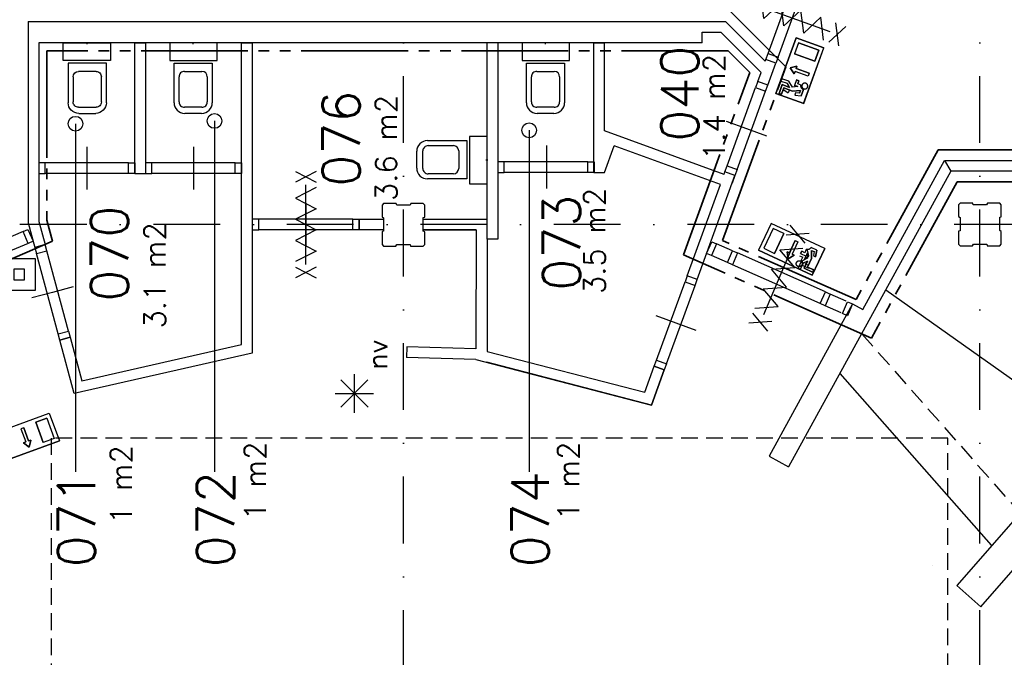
# Model space of a CAD drawing. Extents: x 36324 to 146208, y -50294 to 26426.
# Tile 30 of 39: x 106769 to 115991, y 4144 to 10114. Entities that reach past the tile are written whole.
import ezdxf
from ezdxf.enums import TextEntityAlignment as Align

# ---------------------------------------------------------------- set-up
doc = ezdxf.new("R2010")
doc.units = 0
doc.header["$LTSCALE"] = 100
for name, pattern in [('B0302', [12.5, 6.25, -3.125, 0, -3.125]), ('B0701', [2.34375, 1.5625, -0.78125]), ('B0804', [15, 10, -1, 1, -1, 1, -1])]:
    doc.linetypes.add(name, pattern=pattern)
for name, color, linetype in [('Bouwkundig', 253, 'CONTINUOUS'), ('Bouwkundig tekst', 252, 'CONTINUOUS'), ('Stramien', 252, 'B0302')]:
    doc.layers.add(name, color=color, linetype=linetype)
doc.layers.add('brandscheiding', color=40, linetype='B0804', lineweight=35)
doc.styles.add('bouwk tekst', font='romans.shx')
doc.styles.get("Standard").update_dxf_attribs({"font": 'romans.shx'})

msp = doc.modelspace()

# ---------------------------------------------------------------- linework, layer by layer
at = {"layer": 'Bouwkundig', "linetype": 'Continuous'}
for p, q in [((113160.8, 9896.3), (113160.8, 9996.3)), ((113160.8, 9996.3), (113336.8, 9996.3)), ((113851.5, 9423.8, 2600), (114041.3, 9945.3, 2600)), ((114063.4, 9897.8, 2600), (114025.5, 9793.6, 2600)), ((114041.3, 9945.3, 2600), (114302, 9850.4, 2600)), ((114063.4, 9897.8, 2600), (114254.6, 9828.3, 2600)), ((114216.7, 9724, 2600), (114025.5, 9793.6, 2600)), ((114109.7, 9329.9), (114299.5, 9851.3)), ((114254.6, 9828.3, 2600), (114216.7, 9724, 2600)), ((114049.1, 9677.6, 2600), (113984.3, 9661.9, 2600)), ((113984.3, 9661.9, 2600), (114023.8, 9608.1, 2600)), ((114023.8, 9608.1, 2600), (114031.7, 9629.8, 2600)), ((114153.4, 9585.6, 2600), (114031.7, 9629.8, 2600)), ((114041.2, 9655.9, 2600), (114049.1, 9677.6, 2600)), ((114162.9, 9611.6, 2600), (114041.2, 9655.9, 2600)), ((113880.8, 9423, 2600), (113910.8, 9505.6, 2600)), ((113906.5, 9561.3, 2600), (113898.6, 9539.6, 2600)), ((113898.6, 9539.6, 2600), (113956.3, 9518.6, 2600)), ((113971.7, 9537.6, 2600), (113906.5, 9561.3, 2600)), ((113910.8, 9505.6, 2600), (113980.3, 9480.3, 2600)), ((113980.3, 9480.3, 2600), (113956.3, 9518.6, 2600)), ((114006.3, 9482.4, 2600), (113971.7, 9537.6, 2600)), ((114045.2, 9550.2, 2600), (114026.2, 9498.1, 2600)), ((114045.2, 9550.2, 2600), (114066.9, 9542.3, 2600)), ((114066.9, 9542.3, 2600), (114055.8, 9511.9, 2600)), ((114087.3, 9500.4, 2600), (114055.8, 9511.9, 2600)), ((114112.3, 9328.9, 2600), (113851.5, 9423.8, 2600)), ((113902.5, 9415.1, 2600), (113880.8, 9423, 2600)), ((113924.6, 9476, 2600), (113902.5, 9415.1, 2600)), ((113915.6, 9464.5, 2600), (113966.9, 9429.8, 2600)), ((114008.1, 9445.6, 2600), (113924.6, 9476, 2600)), ((113975.1, 9452.2, 2600), (113966.9, 9429.8, 2600)), ((114057.8, 9486.6, 2600), (114006.2, 9482.6, 2600)), ((114083, 9451.4, 2600), (114008.1, 9445.6, 2600)), ((114057.8, 9486.6, 2600), (114026.2, 9498.1, 2600)), ((114073.8, 9426.1, 2600), (114035.9, 9430.1, 2600)), ((114073.8, 9426.1, 2600), (114083, 9451.4, 2600)), ((114110.2, 9458.6, 2600), (114089.4, 9401.2, 2600)), ((107291.5, 9139.8), (107291.5, 5881)), ((108593.4, 9165.8), (108593.4, 5881)), ((111540.5, 9077.8), (111540.5, 5881)), ((115430.5, 8795.7), (115489.6, 8695.7)), ((107847.8, 8674.3), (107947.8, 8674.3)), ((110177.8, 8245.3), (110177.8, 8145.3)), ((113806.9, 8206.5), (113689.6, 7955.1)), ((113824.7, 8157.4), (113738.8, 7973)), ((114309.7, 7972), (113806.9, 8206.5)), ((111147.8, 8058.3), (111147.8, 7008.6)), ((113925.3, 8110.5), (113839.3, 7926.1)), ((114032.5, 8047.1), (113977.8, 7929.7)), ((114057.7, 8035.3), (114003, 7918)), ((113446.3, 7949.3), (113296.3, 8015.3)), ((114192.5, 7720.6), (113689.6, 7955.1)), ((113738.8, 7973), (113839.3, 7926.1)), ((113956.9, 7939.5), (113967, 7873.6)), ((113977.8, 7929.7), (113956.9, 7939.5)), ((114083.5, 7924.5), (114093.3, 7945.4)), ((114158.9, 7904), (114144.4, 7967.5)), ((114185.2, 7953.6), (114184.5, 7878.4)), ((114309.7, 7972), (114192.5, 7720.6)), ((114209.6, 7942.2), (114202.3, 7904.7)), ((114235.7, 7955.5), (114223.9, 7894.7)), ((113397.8, 7839.3), (113248.1, 7904.6)), ((113967, 7873.6), (114023.9, 7908.2)), ((114023.9, 7908.2), (114003, 7918)), ((114089.7, 7850.1), (114060.3, 7787.3)), ((114073.7, 7903.5), (114103.1, 7889.8)), ((114083.5, 7924.5), (114133.8, 7901)), ((114088.9, 7859.4), (114103.1, 7889.8)), ((114147.5, 7853.8), (114107.3, 7833.2)), ((114116.2, 7786.7), (114147.5, 7853.8)), ((114119.6, 7870.5), (114158.9, 7904.2)), ((114119.6, 7870.5), (114133.8, 7901)), ((114184.5, 7878.4), (114146.9, 7797.9)), ((114202.3, 7904.7), (114223.9, 7894.7)), ((114060.3, 7787.3), (114081.3, 7777.5)), ((114081.3, 7777.5), (114107.3, 7833.2)), ((114102.3, 7813.7), (114157.6, 7787.9)), ((114195.8, 7749.6), (114116.2, 7786.7)), ((114151, 7816.5), (114126.6, 7827.8)), ((114146.9, 7797.9), (114205.6, 7770.6)), ((114205.6, 7770.6), (114195.8, 7749.6)), ((114510.8, 7479.3), (114361.3, 7545.3)), ((114462.3, 7369.3), (114312.8, 7435.2)), ((114568.8, 7452.3), (114664.9, 7399)), ((110031.3, 6486, 2600), (109775.6, 6741.7, 2600)), ((109775.6, 6486, 2600), (110030, 6740.5, 2600)), ((109903.7, 6432.4, 2600), (109903.7, 6794.1, 2600)), ((109722.9, 6613.2, 2600), (110082.7, 6613.2, 2600)), ((106524.5, 6240.5, 2600), (107046, 6430.3, 2600)), ((107023.8, 6382.9, 2600), (106919.6, 6345, 2600)), ((107023.8, 6382.9, 2600), (107093.4, 6191.7, 2600)), ((107046, 6430.3, 2600), (107140.8, 6169.6, 2600)), ((106781.1, 6281.7, 2600), (106825.4, 6160, 2600)), ((106807.2, 6291.1, 2600), (106851.5, 6169.5, 2600)), ((106919.6, 6345, 2600), (106989.1, 6153.8, 2600)), ((107093.4, 6191.7, 2600), (106989.1, 6153.8, 2600)), ((106619.4, 5979.8, 2600), (107140.8, 6169.6, 2600)), ((106803.7, 6152.1, 2600), (106825.4, 6160, 2600)), ((106857.4, 6112.6, 2600), (106803.7, 6152.1, 2600)), ((106851.5, 6169.5, 2600), (106873.2, 6177.4, 2600)), ((106873.2, 6177.4, 2600), (106857.4, 6112.6, 2600))]:
    msp.add_line(p, q, dxfattribs=at)
for points in [[(113777.9, 9797.8), (114045.4, 10530.8)], [(113871.9, 9763.5), (114139.1, 10496.6)], [(114298, 9920.6), (114271.2, 10136.3), (114111.9, 9988.3), (114085.1, 10204), (113925.9, 10056), (113899.1, 10271.8), (113739.8, 10123.8), (113713, 10339.5)], [(113655.5, 10257.4), (114355.5, 10002.6)], [(106847.8, 10096.3), (113378.3, 10096.3)], [(106847.8, 10096.3), (106847.8, 8211.3), (106910.3, 7980.3)], [(112960.8, 10096.3), (112960.8, 10096.3)], [(113751.1, 9724), (113378.3, 10096.3)], [(114439.9, 9869), (114412.1, 10085)], [(113713.3, 9620.3), (113336.8, 9996.3)], [(114506.1, 10050.8), (114345.9, 9903.2)], [(107212.8, 9896.3), (106947.8, 9896.3)], [(106947.8, 9896.3), (106947.8, 8225.3), (107006.8, 8007.3)], [(113160.8, 9896.3), (107212.8, 9896.3)], [(107401.8, 9883.3), (107401.8, 9903.3)], [(107847.8, 9896.3), (107947.8, 9896.3)], [(107847.8, 8674.3), (107847.8, 9896.3)], [(107947.8, 9896.3), (107947.8, 8674.3)], [(108393.8, 9883.3), (108393.8, 9903.3)], [(108847.8, 9896.8), (108947.8, 9896.8)], [(108847.8, 7071.2), (108847.8, 9896.8)], [(108947.8, 9896.3), (108847.8, 9896.3)], [(108947.8, 9896.8), (108947.8, 6991.3)], [(111147.8, 8058.3), (111147.8, 9896.3)], [(111247.8, 9896.3), (111247.8, 8058.3)], [(111693.8, 9883.3), (111693.8, 9903.3)], [(112147.8, 9896.8), (112247.8, 9896.8)], [(112247.8, 9896.3), (112147.8, 9896.3)], [(112147.8, 8684.3), (112147.8, 9896.3)], [(112247.8, 9073.3), (112247.8, 9896.3)], [(107580.8, 9706.3), (107222.8, 9706.3), (107222.8, 9336.3)], [(107580.8, 9336.3), (107580.8, 9706.3)], [(108214.8, 9706.3), (108572.8, 9706.3), (108572.8, 9336.3)], [(108214.8, 9336.3), (108214.8, 9706.3)], [(111514.8, 9706.3), (111872.8, 9706.3), (111872.8, 9336.3)], [(111514.8, 9336.3), (111514.8, 9706.3)], [(113751.1, 9724), (113757.3, 9741.3)], [(113851.3, 9707.3), (113757.3, 9741.3)], [(113776.3, 9500.3), (113851.3, 9707.3)], [(107483.8, 9629.3), (107319.8, 9629.3)], [(108311.8, 9629.3), (108475.8, 9629.3)], [(111611.8, 9629.3), (111775.8, 9629.3)], [(113682.3, 9534.3), (113713.3, 9620.3)], [(107269.8, 9579.3), (107269.8, 9343.3)], [(107533.8, 9343.3), (107533.8, 9579.3)], [(108261.8, 9343.3), (108261.8, 9579.3)], [(108525.8, 9579.3), (108525.8, 9343.3)], [(111561.8, 9343.3), (111561.8, 9579.3)], [(111825.8, 9579.3), (111825.8, 9343.3)], [(113776.3, 9500.3), (113682.3, 9534.3)], [(113394.4, 8745.8), (113661.9, 9478.8)], [(113488.4, 8711.5), (113755.6, 9444.6)], [(107319.8, 9293.3), (107483.8, 9293.3)], [(107322.8, 9236.3), (107480.8, 9236.3)], [(108475.8, 9293.3), (108311.8, 9293.3)], [(108472.8, 9236.3), (108314.8, 9236.3)], [(111775.8, 9293.3), (111611.8, 9293.3)], [(111772.8, 9236.3), (111614.8, 9236.3)], [(113387.3, 9163.3), (113575.3, 9095.3), (113763.3, 9027.3)], [(113365.8, 8665.3), (112247.8, 9073.3)], [(110957.8, 8981.3), (110957.8, 8623.3), (110587.8, 8623.3)], [(110587.8, 8981.3), (110957.8, 8981.3)], [(107397.8, 8924.3), (107397.8, 8724.3), (107397.8, 8524.3)], [(108397.8, 8924.3), (108397.8, 8724.3), (108397.8, 8524.3)], [(110487.8, 8723.3), (110487.8, 8881.3)], [(110544.8, 8720.3), (110544.8, 8884.3)], [(110594.8, 8934.3), (110830.8, 8934.3)], [(110880.8, 8884.3), (110880.8, 8720.3)], [(111702.8, 8934.3), (111702.8, 8734.3), (111702.8, 8534.3)], [(112247.8, 8684.3), (112338.3, 8933.3)], [(113331.8, 8571.3), (112338.3, 8933.3)], [(107787.8, 8774.3), (107007.6, 8774)], [(108787.8, 8774.3), (108007.6, 8774)], [(111134.8, 8802.3), (111154.8, 8802.3)], [(112088.8, 8784.3), (111307.6, 8784)], [(114664.9, 7399), (115431.8, 8796.3)], [(115431.8, 8796.3), (116231.8, 8796.3)], [(107787.8, 8674.3), (107007.6, 8674.3)], [(108787.8, 8674.3), (108007.6, 8674.3)], [(109351.1, 8692.9), (109544.6, 8592.9)], [(109544.6, 8692.9), (109351.1, 8592.9)], [(110830.8, 8670.3), (110594.8, 8670.3)], [(112088.8, 8684.3), (111307.6, 8684.3)], [(112147.8, 8684.3), (112247.8, 8684.3)], [(113365.8, 8665.3), (113374.3, 8689.3)], [(113365.8, 8665.4), (113374.3, 8688.8)], [(113468.3, 8655.3), (113374.3, 8689.3)], [(116231.8, 8696.3), (115490.8, 8696.3), (113970.9, 5926.1)], [(113114.8, 7681.3), (113468.3, 8655.3)], [(113468.3, 8654.7), (113442.8, 8584.2)], [(109544.6, 8541.9), (109351.1, 8442.9), (109544.6, 8343.9), (109351.1, 8244.9), (109544.6, 8145.9), (109351.1, 8046.9), (109544.6, 7947.9), (109351.1, 7848.9)], [(109447.8, 7822.9), (109447.8, 8567.9)], [(113020.8, 7715.3), (113331.8, 8571.3)], [(109447.8, 7995.4), (109447.8, 8195.4), (109447.8, 8395.4)], [(109447.8, 8395.3), (109447.8, 8195.3), (109447.8, 7995.3)], [(110162.8, 8008.1), (110177.8, 7993.1), (110292.8, 7993.1), (110300.8, 8008.1), (110425.8, 8008.1), (110430.8, 7993.1), (110547.8, 7993.1), (110562.8, 8008.1), (110562.8, 8127.1), (110547.8, 8135.1), (110547.8, 8260.1), (110562.8, 8265.1), (110562.8, 8378.1), (110547.8, 8393.1), (110432.8, 8393.1), (110424.8, 8378.1), (110299.8, 8378.1), (110294.8, 8393.1), (110177.8, 8393.1), (110162.8, 8378.1), (110162.8, 8267.1), (110177.8, 8259.1), (110177.8, 8134.1), (110162.8, 8129.1), (110162.8, 8008.1)], [(115562.8, 8011.4), (115577.8, 7996.4), (115692.8, 7996.4), (115700.8, 8011.4), (115825.8, 8011.4), (115830.8, 7996.4), (115947.8, 7996.4), (115962.8, 8011.4), (115962.8, 8130.4), (115947.8, 8138.4), (115947.8, 8263.4), (115962.8, 8268.4), (115962.8, 8381.4), (115947.8, 8396.4), (115832.8, 8396.4), (115824.8, 8381.4), (115699.8, 8381.4), (115694.8, 8396.4), (115577.8, 8396.4), (115562.8, 8381.4), (115562.8, 8270.4), (115577.8, 8262.4), (115577.8, 8137.4), (115562.8, 8132.4), (115562.8, 8011.4)], [(106947.8, 8224.9), (107007.1, 8007.4)], [(109887.8, 8245.3), (109007.6, 8245)], [(109947.8, 8245.3), (110177.8, 8245.3)], [(109947.8, 8145.3), (109947.8, 8245.3)], [(110547.8, 8246.3), (111147.8, 8246.3)], [(110547.8, 8246.3), (111143.4, 8246.3)], [(110547.8, 8146.3), (110547.8, 8246.3)], [(106800.8, 8130.3), (106614.8, 8050.3)], [(109887.8, 8145.3), (109007.6, 8145.3)], [(110177.8, 8145.3), (109947.8, 8145.3)], [(111043.3, 8146.3), (110547.8, 8146.3)], [(110547.8, 8146.3), (111043.3, 8146.3), (111042.4, 7032.4)], [(114192.5, 7720.6), (114309.7, 7972), (113806.9, 8206.5), (113689.6, 7955.1), (114192.5, 7720.6)], [(113839.3, 7926.1), (113925.3, 8110.5), (113824.7, 8157.4), (113738.8, 7973), (113839.3, 7926.1)], [(114124.7, 8022.2), (113985.6, 8189.9)], [(111247.8, 8058.3), (111147.8, 8058.3)], [(114025.8, 8037), (113734.7, 7351.3)], [(113946.5, 8097.9), (114163.7, 8114.3)], [(114032.5, 8047.1), (114057.7, 8035.3), (114003, 7918), (114023.9, 7908.2), (113967, 7873.6), (113956.9, 7939.5), (113977.8, 7929.7), (114032.5, 8047.1)], [(106847.8, 8019.3), (106661.8, 7940.3)], [(106910.3, 7980.3), (107006.8, 8007.3)], [(107007.1, 8007.4), (106910.6, 7981.1)], [(107225.9, 7198.2), (107022.5, 7949.6)], [(113655.8, 7413), (113872.6, 7428.5), (113733.2, 7595.3), (113950, 7610.8), (113810.6, 7777.5), (114027.4, 7793), (113887.9, 7959.8), (114104.7, 7975.3)], [(114195.8, 7749.6), (114205.6, 7770.6), (114146.9, 7797.9), (114184.5, 7878.4), (114185.2, 7953.6), (114209.6, 7942.2), (114202.3, 7904.7), (114223.9, 7894.7), (114235.7, 7955.5), (114180.5, 7981.3), (114177.5, 7976.2), (114176.1, 7974.1), (114174.3, 7972.1), (114172.3, 7970.1), (114169.3, 7967.6), (114166.7, 7965.8), (114164.7, 7964.7), (114162, 7963.4), (114159.6, 7962.4), (114156, 7961.4), (114152.7, 7960.8), (114149.2, 7960.5), (114145.9, 7960.5), (114141.6, 7960.9), (114138.7, 7961.6), (114136.6, 7961.8), (114122.6, 7931.7), (114093.3, 7945.4), (114083.5, 7924.5), (114133.8, 7901), (114148, 7931.5), (114147.5, 7879.7), (114089.7, 7850.1), (114060.3, 7787.3), (114081.3, 7777.5), (114107.3, 7833.2), (114147.5, 7853.8), (114116.2, 7786.7), (114195.8, 7749.6)], [(106913.8, 7578.9), (106613.9, 7578.9), (106613.9, 7878.9), (106913.9, 7878.9), (106913.9, 7578.9)], [(107129.4, 7172.1), (106926.2, 7923.5)], [(114315.3, 7565.3), (113492.1, 7929.8)], [(114043.5, 7819.4), (114043.1, 7820.7), (114042.7, 7822), (114042.4, 7823.4), (114042.1, 7824.7), (114042, 7826), (114041.9, 7827.4), (114041.8, 7828.8), (114041.8, 7830.1), (114041.9, 7831.5), (114042.1, 7832.8), (114042.3, 7834.2), (114042.6, 7835.5), (114043, 7836.8), (114043.4, 7838.1), (114043.9, 7839.4), (114044.4, 7840.6), (114045, 7841.9), (114045.7, 7843), (114046.4, 7844.2), (114047.2, 7845.3), (114048, 7846.4), (114048.9, 7847.4), (114049.8, 7848.4), (114050.8, 7849.4), (114051.8, 7850.3), (114052.9, 7851.1), (114054, 7851.9), (114055.2, 7852.6), (114056.3, 7853.3), (114057.6, 7853.9), (114058.8, 7854.5), (114060.1, 7855), (114061.4, 7855.4), (114062.7, 7855.8), (114064, 7856.1), (114065.3, 7856.3), (114066.7, 7856.5), (114068, 7856.6), (114069.4, 7856.7), (114070.8, 7856.6), (114072.1, 7856.5), (114073.5, 7856.4), (114074.8, 7856.2), (114076.2, 7855.9), (114077.5, 7855.5), (114078.8, 7855.1), (114080, 7854.6), (114081.3, 7854.1), (114082.5, 7853.5), (114083.7, 7852.8), (114084.8, 7852.1), (114086, 7851.3), (114087, 7850.5), (114088.1, 7849.6), (114089.1, 7848.6), (114090, 7847.7), (114090.9, 7846.6), (114091.7, 7845.6), (114092.5, 7844.5), (114093.3, 7843.3), (114094, 7842.1), (114094.6, 7840.9), (114095.1, 7839.7), (114095.6, 7838.4), (114096.1, 7837.1), (114096.4, 7835.8), (114096.7, 7834.5), (114097, 7833.1), (114097.1, 7831.8), (114097.3, 7830.4), (114097.3, 7829.1), (114097.3, 7827.7), (114097.2, 7826.3), (114097, 7825), (114096.8, 7823.6), (114096.5, 7822.3), (114096.1, 7821), (114095.7, 7819.7), (114095.2, 7818.4), (114094.7, 7817.2), (114094.1, 7816), (114093.4, 7814.8), (114092.7, 7813.6), (114091.9, 7812.5), (114091.1, 7811.4), (114090.2, 7810.4), (114089.3, 7809.4), (114088.3, 7808.5), (114087.3, 7807.6), (114086.2, 7806.7), (114085.1, 7805.9), (114083.9, 7805.2), (114082.8, 7804.5), (114081.6, 7803.9), (114080.3, 7803.3), (114079, 7802.8), (114077.8, 7802.4), (114076.4, 7802), (114075.1, 7801.7), (114073.8, 7801.5), (114072.4, 7801.3), (114071.1, 7801.2), (114069.7, 7801.2), (114068.3, 7801.2), (114067, 7801.3), (114065.6, 7801.4), (114064.3, 7801.7), (114063, 7802), (114061.6, 7802.3), (114060.3, 7802.7), (114059.1, 7803.2), (114057.8, 7803.8), (114056.6, 7804.4), (114055.4, 7805), (114054.3, 7805.8), (114053.1, 7806.5), (114052.1, 7807.4), (114051, 7808.3), (114050, 7809.2), (114049.1, 7810.2), (114048.2, 7811.2), (114047.4, 7812.3), (114046.6, 7813.4), (114045.8, 7814.5), (114045.2, 7815.7), (114044.5, 7816.9), (114044, 7818.2), (114043.5, 7819.4)], [(114092.7, 7813.6), (114089.7, 7809.9), (114085.5, 7806.2), (114081.4, 7803.8), (114078.2, 7802.5), (114073.6, 7801.5), (114069.1, 7801.2), (114063.2, 7801.9), (114056.3, 7804.5), (114051.2, 7808.1), (114048.1, 7811.3), (114046.7, 7813.2), (114045, 7815.9), (114043.9, 7818.4), (114042.5, 7822.8), (114041.9, 7827), (114042, 7831.8), (114043.2, 7837.5), (114044.8, 7841.4), (114046.6, 7844.5), (114050.4, 7848.9), (114053.3, 7851.4), (114057.8, 7854.1), (114063.6, 7856), (114066.9, 7856.5), (114071.8, 7856.6), (114076.2, 7855.8), (114082.5, 7853.4), (114087.6, 7850), (114090.8, 7846.8), (114093, 7843.7), (114094.9, 7840.2), (114096.4, 7835.7), (114097.2, 7831), (114097.3, 7827.4), (114096.7, 7823), (114095.9, 7820.2), (114094.1, 7816), (114092.7, 7813.6)], [(114102.3, 7813.7), (114102.5, 7814), (114102.6, 7814.4), (114102.8, 7814.8), (114102.9, 7815.1), (114103.1, 7815.5), (114103.2, 7815.9), (114103.4, 7816.3), (114103.5, 7816.7), (114103.7, 7817), (114103.8, 7817.4), (114103.9, 7817.8), (114104, 7818.2), (114104.2, 7818.6), (114104.3, 7819), (114104.4, 7819.4), (114104.5, 7819.8), (114104.6, 7820.2), (114104.7, 7820.6), (114104.8, 7821), (114104.9, 7821.3), (114105, 7821.8), (114105, 7822.2), (114105.1, 7822.5), (114105.2, 7823), (114105.2, 7823.4), (114105.3, 7823.8), (114105.4, 7824.2), (114105.4, 7824.6), (114105.5, 7825), (114105.5, 7825.4), (114105.5, 7825.8), (114105.6, 7826.2), (114105.6, 7826.6), (114105.6, 7827), (114105.6, 7827.4), (114105.7, 7827.8), (114105.7, 7828.2), (114105.7, 7828.6), (114105.7, 7829), (114105.7, 7829.4), (114105.7, 7829.8), (114105.6, 7830.2), (114105.6, 7830.7), (114105.6, 7831.1), (114105.6, 7831.5), (114105.5, 7831.9), (114105.5, 7832.3), (114105.5, 7832.7), (114105.4, 7833.1), (114105.4, 7833.5), (114105.3, 7833.9), (114105.3, 7834.3), (114105.2, 7834.7), (114105.1, 7835.1), (114105.1, 7835.5), (114105, 7835.9), (114104.9, 7836.3), (114104.8, 7836.7), (114104.7, 7837.1), (114104.6, 7837.5), (114104.5, 7837.9), (114104.4, 7838.3), (114104.3, 7838.7), (114104.2, 7839.1), (114104.1, 7839.5), (114104, 7839.8), (114103.9, 7840.2), (114103.7, 7840.6), (114103.6, 7841), (114103.4, 7841.4), (114103.3, 7841.8), (114103.2, 7842.1), (114103, 7842.5), (114102.9, 7842.9), (114102.7, 7843.3), (114102.5, 7843.6), (114102.4, 7844), (114102.2, 7844.4), (114102, 7844.7), (114101.8, 7845.1), (114101.6, 7845.5), (114101.5, 7845.8), (114101.3, 7846.2), (114101.1, 7846.6), (114100.9, 7846.9), (114100.7, 7847.3), (114100.5, 7847.6), (114100.2, 7848), (114100, 7848.3), (114099.8, 7848.6), (114099.6, 7849), (114099.4, 7849.3), (114099.1, 7849.7), (114098.9, 7850), (114098.6, 7850.3), (114098.4, 7850.6), (114098.2, 7851), (114097.9, 7851.3), (114097.7, 7851.6), (114097.4, 7851.9), (114097.1, 7852.2), (114096.9, 7852.5), (114096.6, 7852.8), (114096.3, 7853.1), (114096.1, 7853.4), (114095.8, 7853.7), (114095.5, 7854), (114095.2, 7854.3), (114094.9, 7854.6), (114094.6, 7854.9), (114094.3, 7855.2), (114094, 7855.5), (114093.7, 7855.7), (114093.4, 7856), (114093.1, 7856.3), (114092.8, 7856.5), (114092.5, 7856.8), (114092.2, 7857.1), (114091.9, 7857.3), (114091.5, 7857.6), (114091.2, 7857.8), (114090.9, 7858), (114090.6, 7858.3), (114090.2, 7858.5), (114089.9, 7858.7), (114089.6, 7859), (114089.2, 7859.2), (114088.9, 7859.4)], [(109351.1, 7797.9), (109544.6, 7697.9)], [(109544.6, 7797.9), (109351.1, 7697.9)], [(114266.8, 7455.3), (113443.8, 7819.3)], [(112732.9, 6926.8), (113000.4, 7659.8)], [(113114.8, 7681.3), (113020.8, 7715.3)], [(107268.8, 7612.3), (107075.8, 7560.3), (106882.8, 7508.3)], [(112826.9, 6892.5), (113094.1, 7625.6)], [(114881.4, 7585.6), (116110.3, 6715.1)], [(114568.8, 7452.3), (113787.8, 6026.3)], [(112725.8, 7344.3), (112913.8, 7276.3), (113101.8, 7208.3)], [(113596.8, 7274), (113814, 7290.4)], [(113775, 7198.4), (113635.9, 7366.1)], [(107145.1, 7114.2), (107241.6, 7140.3)], [(107280.6, 6613.9), (107145.1, 7114.2)], [(107145.3, 7114.3), (107241.8, 7140.3)], [(107241.6, 7140.3), (107352.1, 6732.6)], [(107352.1, 6732.6), (108847.8, 7071.2)], [(110395.8, 7050.3), (110392.8, 6950.3)], [(111042.4, 7032.3), (110395.8, 7050.3)], [(111147.8, 7008.6), (112623.4, 6625.1)], [(108947.8, 6991.3), (107280.6, 6613.9)], [(111042.3, 6932.3), (110392.8, 6950.3)], [(111042.4, 6932.2), (112686.3, 6505.3), (112806.3, 6836.3)], [(117456.6, 6996.7), (115544.8, 4815.3)], [(112686.3, 6505.4), (111142.8, 6906.6)], [(112623.4, 6625.1), (112712.3, 6870.3)], [(112806.3, 6836.2), (112686.3, 6505.4)], [(112806.3, 6836.3), (112712.3, 6870.3)], [(112712.3, 6870.3), (112806.3, 6836.2)], [(114451.6, 6800.8), (115869.3, 5193.3)], [(113787.8, 6026.3), (113970.9, 5926.1)], [(115770.5, 4617.5), (116877.7, 5881)], [(115315.3, 5004.8), (115315.4, 5005)], [(115544.8, 4815.3), (115770.5, 4617.5)]]:
    msp.add_lwpolyline(points, dxfattribs=at)
for points in [[(107619.8, 9731.3), (107175.8, 9731.3), (107175.8, 9896.3), (107619.8, 9896.3)], [(108175.8, 9731.3), (108619.8, 9731.3), (108619.8, 9896.3), (108175.8, 9896.3)], [(111475.8, 9731.3), (111919.8, 9731.3), (111919.8, 9896.3), (111475.8, 9896.3)], [(113757.4, 9741.4), (113777.9, 9797.8), (113871.9, 9763.5), (113851.3, 9707.1)], [(113682.4, 9534.9), (113661.9, 9478.8), (113755.6, 9444.6), (113776.1, 9500.7)], [(110982.8, 9020.3), (110982.8, 8576.3), (111147.8, 8576.3), (111147.8, 9020.3)], [(106947.8, 8674.3), (107007.6, 8674.3), (107007.6, 8774), (106947.8, 8774)], [(107847.8, 8674.3), (107787.8, 8674.3), (107787.8, 8774.3), (107847.8, 8774.3)], [(107947.8, 8674.3), (108007.6, 8674.3), (108007.6, 8774), (107947.8, 8774)], [(108847.8, 8674.3), (108787.8, 8674.3), (108787.8, 8774.3), (108847.8, 8774.3)], [(111247.8, 8684.3), (111307.6, 8684.3), (111307.6, 8784), (111247.8, 8784)], [(112148.8, 8684.3), (112088.8, 8684.3), (112088.8, 8784.3), (112148.8, 8784.3)], [(113373.9, 8689.4), (113394.4, 8745.8), (113488.4, 8711.5), (113467.8, 8655.1)], [(108947.8, 8145.3), (109007.6, 8145.3), (109007.6, 8245), (108947.8, 8245)], [(109947.8, 8145.3), (109887.8, 8145.3), (109887.8, 8245.3), (109947.8, 8245.3)], [(106893.8, 8039.3), (106847.8, 8019.3), (106800.8, 8130.3), (106846.8, 8149.3)], [(113250.8, 8035.3), (113296.3, 8015.3), (113248.3, 7905.3), (113202.3, 7925.3)], [(106910.6, 7981.2), (106926.2, 7923.5), (107022.5, 7949.6), (107006.9, 8007.3)], [(113446.3, 7949.3), (113491.8, 7929.3), (113443.8, 7819.3), (113397.8, 7839.3)], [(114180.5, 7981.3), (114177.1, 7975.5), (114169.7, 7967.9), (114164.2, 7964.4), (114159.4, 7962.4), (114151.9, 7960.7), (114144.7, 7960.6), (114139.7, 7961.3), (114136.6, 7961.8), (114122.6, 7931.7), (114093.3, 7945.4), (114083.5, 7924.5), (114133.8, 7901), (114148, 7931.5), (114147.5, 7879.7), (114089.7, 7850.1), (114060.3, 7787.3), (114081.3, 7777.5), (114107.3, 7833.2), (114147.5, 7853.8), (114116.2, 7786.7), (114195.8, 7749.6), (114205.6, 7770.6), (114146.9, 7797.9), (114184.5, 7878.4), (114185.2, 7953.6), (114209.6, 7942.2), (114202.3, 7904.7), (114223.9, 7894.7), (114235.7, 7955.5)], [(106813.9, 7678.9), (106813.9, 7778.9), (106713.9, 7778.9), (106713.9, 7678.9)], [(113020.9, 7715.9), (113000.4, 7659.8), (113094.1, 7625.6), (113114.6, 7681.7)], [(114315.3, 7565.3), (114361.3, 7545.3), (114312.8, 7435.3), (114266.8, 7455.3)], [(114523.3, 7472.3), (114568.8, 7452.3), (114520.8, 7342.3), (114474.8, 7362.3)], [(107145.1, 7114.2), (107129.4, 7172.1), (107225.9, 7198.2), (107241.6, 7140.3)], [(112712.4, 6870.4), (112732.9, 6926.8), (112826.9, 6892.5), (112806.3, 6836.1)]]:
    msp.add_lwpolyline(points, close=True, dxfattribs=at)
at = {"layer": 'Bouwkundig', "linetype": 'Continuous', "elevation": 2600}
for points in [[(113851.5, 9423.8), (114112.3, 9328.9), (114302, 9850.4), (114041.3, 9945.3), (113851.5, 9423.8)], [(114025.5, 9793.6), (114216.7, 9724), (114254.6, 9828.3), (114063.4, 9897.8), (114025.5, 9793.6)], [(114162.9, 9611.6), (114153.4, 9585.6), (114031.7, 9629.8), (114023.8, 9608.1), (113984.3, 9661.9), (114049.1, 9677.6), (114041.2, 9655.9), (114162.9, 9611.6)], [(113880.8, 9423), (113902.5, 9415.1), (113924.6, 9476), (114008.1, 9445.6), (114083, 9451.4), (114073.8, 9426.1), (114035.9, 9430.1), (114027.7, 9407.7), (114089.4, 9401.2), (114110.2, 9458.6), (114104.9, 9461), (114102.7, 9462.3), (114100.6, 9463.9), (114098.3, 9465.7), (114095.6, 9468.5), (114093.6, 9470.9), (114092.3, 9472.8), (114090.8, 9475.4), (114089.6, 9477.7), (114088.3, 9481.2), (114087.4, 9484.5), (114086.8, 9487.9), (114086.5, 9491.1), (114086.6, 9495.5), (114087, 9498.5), (114087, 9500.5), (114055.8, 9511.9), (114066.9, 9542.3), (114045.2, 9550.2), (114026.2, 9498.1), (114057.8, 9486.6), (114006.2, 9482.6), (113971.7, 9537.6), (113906.5, 9561.3), (113898.6, 9539.6), (113956.3, 9518.6), (113980.3, 9480.3), (113910.8, 9505.6), (113880.8, 9423)], [(114110.2, 9458.6), (114109.8, 9458.7), (114109.5, 9458.8), (114109.1, 9459), (114108.7, 9459.1), (114108.3, 9459.3), (114108, 9459.5), (114107.6, 9459.6), (114107.2, 9459.8), (114106.8, 9460), (114106.5, 9460.2), (114106.1, 9460.3), (114105.8, 9460.5), (114105.4, 9460.7), (114105, 9460.9), (114104.7, 9461.1), (114104.3, 9461.3), (114104, 9461.5), (114103.6, 9461.7), (114103.3, 9462), (114103, 9462.2), (114102.6, 9462.4), (114102.3, 9462.6), (114101.9, 9462.9), (114101.6, 9463.1), (114101.3, 9463.3), (114100.9, 9463.6), (114100.6, 9463.8), (114100.3, 9464.1), (114100, 9464.3), (114099.7, 9464.6), (114099.4, 9464.8), (114099, 9465.1), (114098.7, 9465.4), (114098.4, 9465.6), (114098.1, 9465.9), (114097.8, 9466.2), (114097.5, 9466.5), (114097.2, 9466.8), (114097, 9467), (114096.7, 9467.3), (114096.4, 9467.6), (114096.1, 9467.9), (114095.8, 9468.2), (114095.6, 9468.5), (114095.3, 9468.8), (114095, 9469.1), (114094.8, 9469.4), (114094.5, 9469.8), (114094.3, 9470.1), (114094, 9470.4), (114093.8, 9470.7), (114093.5, 9471.1), (114093.3, 9471.4), (114093, 9471.7), (114092.8, 9472), (114092.6, 9472.4), (114092.4, 9472.7), (114092.1, 9473.1), (114091.9, 9473.4), (114091.7, 9473.8), (114091.5, 9474.1), (114091.3, 9474.5), (114091.1, 9474.8), (114090.9, 9475.2), (114090.7, 9475.5), (114090.5, 9475.9), (114090.3, 9476.2), (114090.1, 9476.6), (114090, 9477), (114089.8, 9477.3), (114089.6, 9477.7), (114089.5, 9478.1), (114089.3, 9478.5), (114089.1, 9478.8), (114089, 9479.2), (114088.8, 9479.6), (114088.7, 9480), (114088.6, 9480.4), (114088.4, 9480.7), (114088.3, 9481.1), (114088.2, 9481.5), (114088, 9481.9), (114087.9, 9482.3), (114087.8, 9482.7), (114087.7, 9483.1), (114087.6, 9483.5), (114087.5, 9483.9), (114087.4, 9484.3), (114087.3, 9484.7), (114087.2, 9485.1), (114087.2, 9485.5), (114087.1, 9485.9), (114087, 9486.3), (114086.9, 9486.7), (114086.9, 9487.1), (114086.8, 9487.5), (114086.8, 9487.9), (114086.7, 9488.3), (114086.7, 9488.7), (114086.6, 9489.1), (114086.6, 9489.5), (114086.6, 9489.9), (114086.5, 9490.3), (114086.5, 9490.7), (114086.5, 9491.1), (114086.5, 9491.5), (114086.5, 9491.9), (114086.5, 9492.3), (114086.5, 9492.7), (114086.5, 9493.1), (114086.5, 9493.5), (114086.5, 9494), (114086.5, 9494.4), (114086.5, 9494.8), (114086.6, 9495.2), (114086.6, 9495.6), (114086.6, 9496), (114086.7, 9496.4), (114086.7, 9496.8), (114086.8, 9497.2), (114086.8, 9497.6), (114086.9, 9498), (114086.9, 9498.4), (114087, 9498.8), (114087.1, 9499.2), (114087.2, 9499.6), (114087.2, 9500), (114087.3, 9500.4)], [(114147.7, 9504.2), (114147.1, 9505.4), (114146.4, 9506.6), (114145.7, 9507.8), (114144.9, 9508.9), (114144.1, 9510), (114143.2, 9511), (114142.3, 9512), (114141.3, 9512.9), (114140.3, 9513.8), (114139.2, 9514.7), (114138.1, 9515.5), (114137, 9516.2), (114135.8, 9516.9), (114134.6, 9517.5), (114133.3, 9518.1), (114132.1, 9518.6), (114130.8, 9519), (114129.5, 9519.4), (114128.1, 9519.7), (114126.8, 9519.9), (114125.4, 9520.1), (114124.1, 9520.2), (114122.7, 9520.2), (114121.4, 9520.2), (114120, 9520.1), (114118.7, 9520), (114117.3, 9519.7), (114116, 9519.4), (114114.7, 9519.1), (114113.4, 9518.7), (114112.1, 9518.2), (114110.8, 9517.6), (114109.6, 9517), (114108.4, 9516.4), (114107.3, 9515.6), (114106.2, 9514.9), (114105.1, 9514), (114104.1, 9513.2), (114103.1, 9512.2), (114102.1, 9511.2), (114101.2, 9510.2), (114100.4, 9509.1), (114099.6, 9508), (114098.9, 9506.9), (114098.2, 9505.7), (114097.6, 9504.5), (114097, 9503.3), (114096.5, 9502), (114096.1, 9500.7), (114095.7, 9499.4), (114095.4, 9498.1), (114095.2, 9496.7), (114095, 9495.4), (114094.9, 9494), (114094.8, 9492.6), (114094.9, 9491.3), (114095, 9489.9), (114095.1, 9488.6), (114095.3, 9487.2), (114095.6, 9485.9), (114096, 9484.6), (114096.4, 9483.3), (114096.9, 9482), (114097.4, 9480.8), (114098, 9479.5), (114098.7, 9478.4), (114099.4, 9477.2), (114100.2, 9476.1), (114101, 9475), (114101.9, 9474), (114102.8, 9473), (114103.8, 9472), (114104.9, 9471.1), (114105.9, 9470.3), (114107, 9469.5), (114108.2, 9468.8), (114109.4, 9468.1), (114110.6, 9467.5), (114111.8, 9466.9), (114113.1, 9466.4), (114114.4, 9466), (114115.7, 9465.6), (114117, 9465.3), (114118.3, 9465.1), (114119.7, 9464.9), (114121.1, 9464.8), (114122.4, 9464.8), (114123.8, 9464.8), (114125.1, 9464.9), (114126.5, 9465), (114127.8, 9465.3), (114129.2, 9465.5), (114130.5, 9465.9), (114131.8, 9466.3), (114133, 9466.8), (114134.3, 9467.4), (114135.5, 9468), (114136.7, 9468.6), (114137.9, 9469.3), (114139, 9470.1), (114140.1, 9471), (114141.1, 9471.8), (114142.1, 9472.8), (114143, 9473.8), (114143.9, 9474.8), (114144.8, 9475.8), (114145.6, 9477), (114146.3, 9478.1), (114147, 9479.3), (114147.6, 9480.5), (114148.1, 9481.7), (114148.6, 9483), (114149.1, 9484.3), (114149.4, 9485.6), (114149.8, 9486.9), (114150, 9488.3), (114150.2, 9489.6), (114150.3, 9491), (114150.3, 9492.3), (114150.3, 9493.7), (114150.2, 9495.1), (114150, 9496.4), (114149.8, 9497.8), (114149.5, 9499.1), (114149.2, 9500.4), (114148.7, 9501.7), (114148.3, 9503), (114147.7, 9504.2)], [(114117, 9465.3), (114121.7, 9464.8), (114127.4, 9465.2), (114131.9, 9466.4), (114135.1, 9467.7), (114139.2, 9470.3), (114142.5, 9473.2), (114146.2, 9477.9), (114149.2, 9484.6), (114150.3, 9490.8), (114150.2, 9495.2), (114149.9, 9497.6), (114149.1, 9500.6), (114148.1, 9503.3), (114146, 9507.3), (114143.5, 9510.7), (114140.1, 9514), (114135.2, 9517.2), (114131.2, 9518.8), (114127.8, 9519.7), (114122, 9520.2), (114118.2, 9519.9), (114113.1, 9518.6), (114107.7, 9515.9), (114104.9, 9513.9), (114101.4, 9510.5), (114098.8, 9506.8), (114096.1, 9500.6), (114094.9, 9494.6), (114094.9, 9490.1), (114095.5, 9486.4), (114096.7, 9482.6), (114098.7, 9478.3), (114101.5, 9474.4), (114104.1, 9471.8), (114107.6, 9469.1), (114110.1, 9467.7), (114114.3, 9466), (114117, 9465.3)], [(106619.4, 5979.8), (106524.5, 6240.5), (107046, 6430.3), (107140.8, 6169.6), (106619.4, 5979.8)], [(106989.1, 6153.8), (106919.6, 6345), (107023.8, 6382.9), (107093.4, 6191.7), (106989.1, 6153.8)], [(106807.2, 6291.1), (106781.1, 6281.7), (106825.4, 6160), (106803.7, 6152.1), (106857.4, 6112.6), (106873.2, 6177.4), (106851.5, 6169.5), (106807.2, 6291.1)]]:
    msp.add_lwpolyline(points, dxfattribs=at)
at = {"layer": 'Bouwkundig', "linetype": 'Continuous'}
for points in [[(107269.8, 9579.3, -0.414213), (107319.8, 9629.3)], [(107483.8, 9629.3, -0.414214), (107533.8, 9579.3)], [(108311.8, 9629.3, 0.414214), (108261.8, 9579.3)], [(108525.8, 9579.3, 0.414213), (108475.8, 9629.3)], [(111611.8, 9629.3, 0.414214), (111561.8, 9579.3)], [(111825.8, 9579.3, 0.414213), (111775.8, 9629.3)], [(107322.8, 9236.3, -0.414214), (107222.8, 9336.3)], [(107319.8, 9293.3, -0.414214), (107269.8, 9343.3)], [(107580.8, 9336.3, -0.414214), (107480.8, 9236.3)], [(107533.8, 9343.3, -0.414214), (107483.8, 9293.3)], [(108214.8, 9336.3, 0.414214), (108314.8, 9236.3)], [(108261.8, 9343.3, 0.414214), (108311.8, 9293.3)], [(108472.8, 9236.3, 0.414214), (108572.8, 9336.3)], [(108475.8, 9293.3, 0.414214), (108525.8, 9343.3)], [(111514.8, 9336.3, 0.414214), (111614.8, 9236.3)], [(111561.8, 9343.3, 0.414214), (111611.8, 9293.3)], [(111772.8, 9236.3, 0.414214), (111872.8, 9336.3)], [(111775.8, 9293.3, 0.414214), (111825.8, 9343.3)], [(110587.8, 8981.3, 0.414214), (110487.8, 8881.3)], [(110594.8, 8934.3, 0.414214), (110544.8, 8884.3)], [(110880.8, 8884.3, 0.414214), (110830.8, 8934.3)], [(110487.8, 8723.3, 0.414214), (110587.8, 8623.3)], [(110544.8, 8720.3, 0.414214), (110594.8, 8670.3)], [(110830.8, 8670.3, 0.414213), (110880.8, 8720.3)]]:
    msp.add_lwpolyline(points, format="xyb", dxfattribs=at)
at = {"layer": 'Bouwkundig', "linetype": 'Continuous', "elevation": 2600}
msp.add_lwpolyline([(114110.2, 9458.6), (114104.2, 9461.4), (114096, 9468.1), (114092, 9473.2), (114089.5, 9477.9), (114087.2, 9485.3), (114086.5, 9492.3), (114086.8, 9497.4), (114087, 9500.5), (114055.8, 9511.9), (114066.9, 9542.3), (114045.2, 9550.2), (114026.2, 9498.1), (114057.8, 9486.6), (114006.2, 9482.6), (113971.7, 9537.6), (113906.5, 9561.3), (113898.6, 9539.6), (113956.3, 9518.6), (113980.3, 9480.3), (113910.8, 9505.6), (113880.8, 9423), (113902.5, 9415.1), (113924.6, 9476), (114008.1, 9445.6), (114083, 9451.4), (114073.8, 9426.1), (114035.9, 9430.1), (114027.7, 9407.7), (114089.4, 9401.2)], close=True, dxfattribs=at)
at = {"layer": 'Bouwkundig', "linetype": 'B0701'}
msp.add_lwpolyline([(114655.8, 7173.9), (116138.4, 5492.9)], dxfattribs=at)
msp.add_lwpolyline([(115462.8, -2303.7), (115462.8, 6196.3), (107062.8, 6196.3), (107062.8, -2303.7)], close=True, dxfattribs=at)
at = {"layer": 'Bouwkundig', "linetype": 'Continuous'}
for centre in [(108593.4, 9165.8), (107291.5, 9139.8), (111540.5, 9077.8)]:
    msp.add_circle(centre, 68.8, dxfattribs=at)
at = {"layer": 'brandscheiding'}
for p, q in [((113944.9, 9671.8), (113419.7, 10196.3)), ((113352.4, 8046.4), (113944.9, 9671.8)), ((115372.6, 8896.3), (114602.3, 7492.9)), ((115550, 8596.3), (114747.4, 7133.4)), ((117637.6, 8596.3), (115550, 8596.3)), ((114602.3, 7492.9), (113352.4, 8046.4)), ((114747.4, 7133.4), (112986.1, 7912.4))]:
    msp.add_line(p, q, dxfattribs=at)
for points in [[(112986.1, 7912.4), (113606.7, 9620.7), (113405.9, 9821.3), (107022.8, 9821.3), (107022.8, 8235.2), (107075.4, 8041), (105177.6, 7224.8), (104794.8, 7921.4), (104746.8, 7921.4), (104687.8, 7980.3), (104687.8, 8186.4), (104702.8, 8191.4), (104702.8, 8217.4), (104687.8, 8225.4), (104687.8, 8412.4), (104837.4, 8561.9), (104837.9, 10071.3), (105737.8, 10071.3), (105737.8, 10921.3), (102012.8, 10921.3), (102012.8, 13797.3)], [(115372.6, 8896.3), (117658.3, 8896.3), (118161.9, 8507), (119554.8, 7173), (120815.3, 8532.3), (121377.9, 8532.8), (122672.4, 7332.1), (120912.2, 5434.7), (121836.4, 3780.2)]]:
    msp.add_lwpolyline(points, dxfattribs=at)
at = {"layer": 'Stramien'}
for p, q in [((110362.8, -49794.2), (110362.8, 26297.9)), ((115762.8, -49794.2), (115762.8, 26297.9)), ((133648.8, 8196.8), (36324.1, 8196.8))]:
    msp.add_line(p, q, dxfattribs=at)

# ---------------------------------------------------------------- texts
at = {"layer": 'Bouwkundig tekst', "linetype": 'Continuous'}
for s, p in [('040', (113125.8, 8971.3)), ('076', (109954.4, 8550)), ('073', (112019.8, 7575.4)), ('070', (107785.6, 7473.4)), ('071', (107475.3, 4985.9)), ('072', (108776.8, 4985.9)), ('074', (111723.8, 4985.9))]:
    msp.add_text(s, height=350, rotation=90, dxfattribs=at).set_placement(p)
msp.add_text('nv', height=185.94, rotation=90, dxfattribs=at).set_placement((110119.2, 6978.8, 2600), align=Align.MIDDLE)
at = {"layer": 'Bouwkundig tekst', "linetype": 'Continuous', "char_height": 200, "width": 1805, "attachment_point": 1, "rotation": 90, "style": 'bouwk tekst'}
for s, insert in [('1.4 m2', (113173.4, 8798.8)), ('3.6 m2', (110101.3, 8415.4)), ('3.5 m2', (112053.6, 7544.8, 2600)), ('3.1 m2', (107934.3, 7222.4)), ('1 m2', (107618.3, 5393.4)), ('1 m2', (108874.3, 5426.4)), ('1 m2', (111809.3, 5426.4))]:
    msp.add_mtext(s, dxfattribs=dict(at, insert=insert))

doc.saveas('drawing.dxf')
